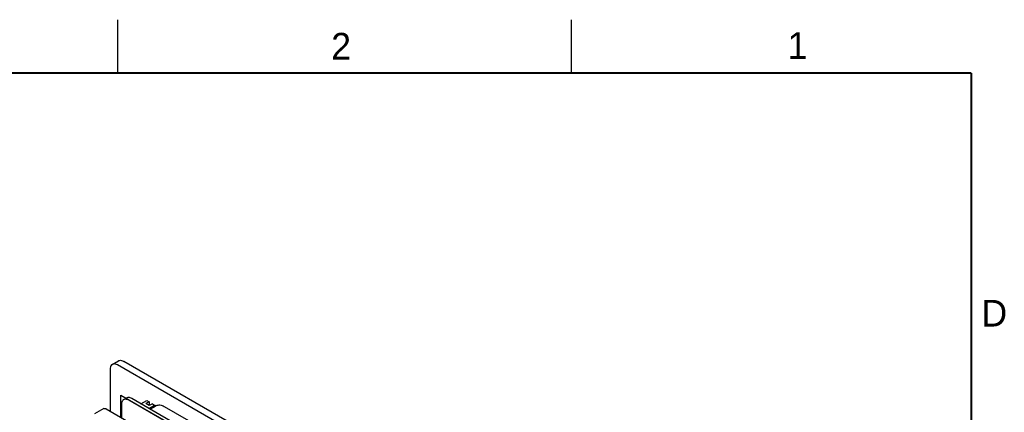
# Model space of a CAD drawing. Header units: inches. Extents: x 0 to 34, y 0 to 22.
# Tile 43 of 43: x 24.6 to 33.8, y 18.3 to 22. Entities that reach past the tile are written whole.
import ezdxf

# ---------------------------------------------------------------- set-up
doc = ezdxf.new("R2010")
doc.units = ezdxf.units.IN
doc.header["$LTSCALE"] = 1.87
doc.header["$MEASUREMENT"] = 0
doc.layers.get('0').update_dxf_attribs({"linetype": 'CONTINUOUS'})
doc.layers.add('DATUMCURVES', color=7, linetype='CONTINUOUS')
doc.styles.get("Standard").update_dxf_attribs({"font": 'txt', "width": 0.8})

msp = doc.modelspace()

# ---------------------------------------------------------------- linework, layer by layer
at = {"color": 2, "linetype": 'CONTINUOUS'}
for p, q in [((25.5, 22), (25.5, 21.5)), ((29.75, 22), (29.75, 21.5))]:
    msp.add_line(p, q, dxfattribs=at)
at = {"color": 7, "linetype": 'CONTINUOUS'}
for p, q in [((25.4512, 18.7686), (25.5091, 18.8021)), ((31.5116, 15.2933), (25.5012, 18.7637)), ((31.5696, 15.3268), (25.5591, 18.7972)), ((25.4305, 18.7229), (25.4305, 18.331)), ((25.5845, 18.4529), (25.5569, 18.437)), ((25.5362, 18.3912), (25.5362, 18.27)), ((26.3232, 18.0185), (25.6069, 18.4321)), ((26.3508, 18.0344), (25.6345, 18.448)), ((25.72, 18.3986), (25.7748, 18.4302)), ((25.796, 18.418), (25.766, 18.4006)), ((25.7971, 18.3827), (25.766, 18.4006)), ((25.7748, 18.4302), (25.796, 18.418)), ((25.796, 18.3901), (25.7901, 18.3867)), ((25.7935, 18.3561), (25.8483, 18.3878)), ((25.796, 18.418), (25.796, 18.3901)), ((25.8009, 18.3907), (25.796, 18.3879)), ((25.796, 18.3833), (25.796, 18.3879)), ((25.8271, 18.4), (25.7971, 18.3827)), ((25.8063, 18.3488), (25.8629, 18.3815)), ((25.8271, 18.4), (25.8483, 18.3878)), ((25.8483, 18.3878), (25.853, 18.3757)), ((25.9387, 18.374), (26.2686, 18.1835)), ((25.3708, 18.3547), (25.286, 18.3057)), ((25.3933, 18.3524), (26.1874, 17.894))]:
    msp.add_line(p, q, dxfattribs=at)
at = {"color": 7, "linetype": 'CONTINUOUS', "const_width": 0.02}
for points in [[(33.5, 21.5), (0.5, 21.5)], [(33.5, 0.5), (33.5, 21.5)]]:
    msp.add_lwpolyline(points, dxfattribs=at)
at = {"color": 7, "linetype": 'CONTINUOUS'}
for points, knots in [([(25.4512, 18.7686), (25.4485, 18.7671), (25.4408, 18.7611), (25.4322, 18.7452), (25.4305, 18.7307), (25.4305, 18.7229)], [0, 0, 0, 0, 0.172866, 0.550281, 1, 1, 1, 1]), ([(25.5012, 18.7637), (25.4944, 18.7676), (25.4809, 18.7734), (25.4629, 18.7739), (25.4538, 18.7701), (25.4512, 18.7686)], [0, 0, 0, 0, 0.449675, 0.827052, 1, 1, 1, 1]), ([(25.5092, 18.8021), (25.5118, 18.8036), (25.5209, 18.8074), (25.5389, 18.8069), (25.5524, 18.8011), (25.5591, 18.7972)], [0, 0, 0, 0, 0.172948, 0.550325, 1, 1, 1, 1]), ([(25.6345, 18.448), (25.6295, 18.4509), (25.6196, 18.4554), (25.6044, 18.4584), (25.5925, 18.4568), (25.5863, 18.454), (25.5845, 18.4529)], [0, 0, 0, 0, 0.328786, 0.61812, 0.876647, 1, 1, 1, 1]), ([(25.5569, 18.437), (25.555, 18.4359), (25.5495, 18.432), (25.5422, 18.4225), (25.5371, 18.4078), (25.5362, 18.397), (25.5362, 18.3912)], [0, 0, 0, 0, 0.123264, 0.38182, 0.671181, 1, 1, 1, 1]), ([(25.6069, 18.4321), (25.6019, 18.4349), (25.592, 18.4395), (25.5768, 18.4424), (25.5649, 18.4409), (25.5588, 18.4381), (25.5569, 18.437)], [0, 0, 0, 0, 0.328786, 0.61812, 0.876647, 1, 1, 1, 1]), ([(25.8629, 18.3815), (25.8632, 18.3816), (25.8684, 18.3846), (25.8801, 18.3886), (25.899, 18.3889), (25.919, 18.384), (25.9321, 18.3778), (25.9387, 18.374)], [0, 0, 0, 0, 0.010623, 0.226058, 0.457018, 0.713596, 1, 1, 1, 1]), ([(25.3708, 18.3547), (25.3728, 18.3558), (25.3777, 18.3572), (25.3856, 18.3562), (25.3907, 18.3539), (25.3933, 18.3524)], [0, 0, 0, 0, 0.292811, 0.620133, 1, 1, 1, 1])]:
    msp.add_open_spline(points, degree=3, knots=knots, dxfattribs=at)
for points in [[(25.796, 18.3879), (25.7946, 18.388), (25.7931, 18.3881), (25.7917, 18.3879)], [(25.7964, 18.3922), (25.7989, 18.3918), (25.8015, 18.3911), (25.8039, 18.3902)], [(25.8039, 18.3902), (25.805, 18.3898), (25.8061, 18.3893), (25.8072, 18.3888)]]:
    msp.add_open_spline(points, degree=3, dxfattribs=at)
at = {"layer": 'DATUMCURVES', "color": 40, "linetype": 'CONTINUOUS'}
for p, q in [((25.5309, 18.273), (25.5309, 18.4808)), ((25.5309, 18.4808), (26.3992, 17.9795))]:
    msp.add_line(p, q, dxfattribs=at)

# ---------------------------------------------------------------- texts
at = {"color": 2, "linetype": 'CONTINUOUS'}
for s, p in [('2', (27.5025, 21.6262)), ('1', (31.7781, 21.6326)), ('D', (33.5947, 19.1236))]:
    msp.add_text(s, height=0.25, dxfattribs=at).set_placement(p)

doc.saveas('drawing.dxf')
